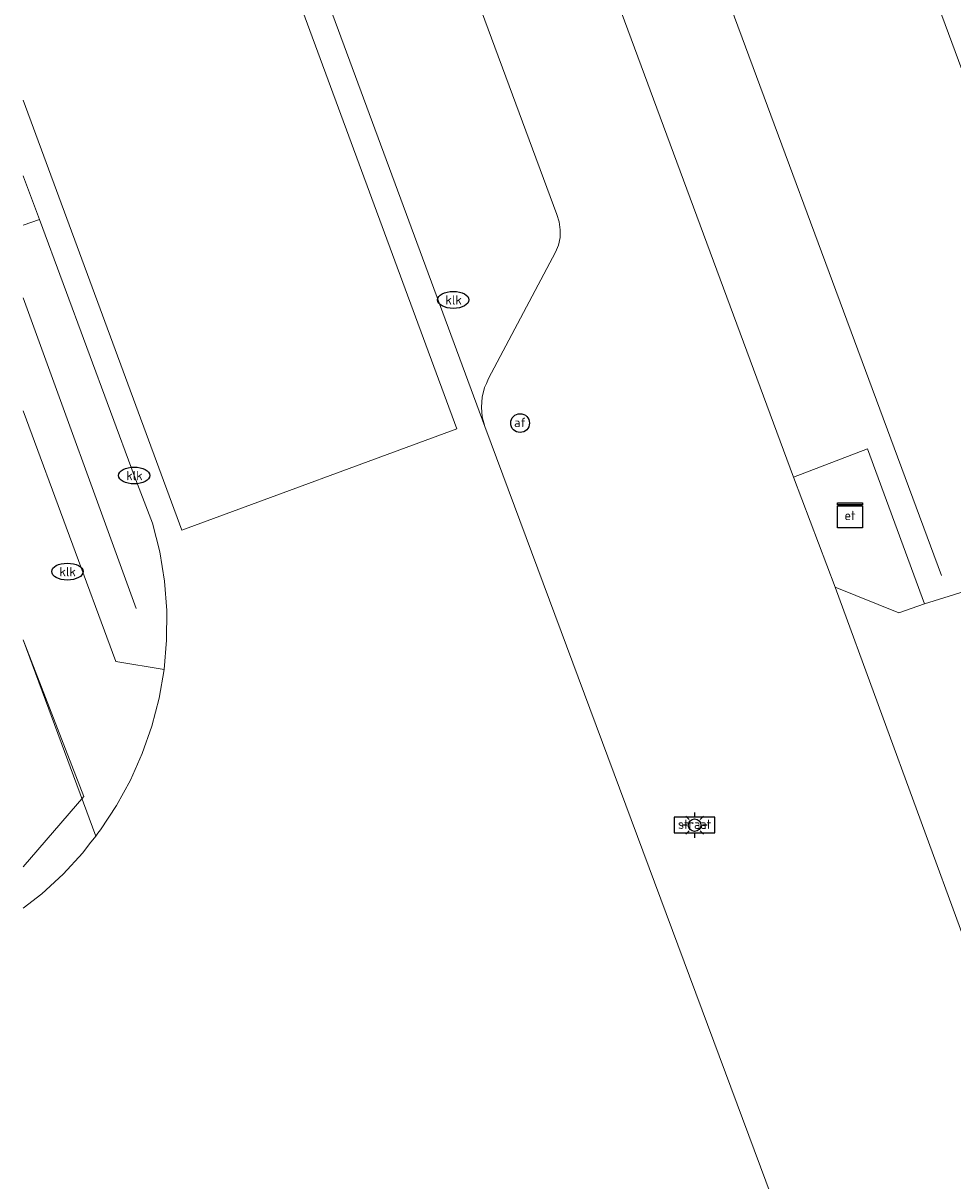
# Model space of a CAD drawing. Header units: metres. Extents: x 253395 to 254027, y 592765 to 593194.
# Tile 39 of 173: x 253395 to 253410, y 592966 to 592985. Entities that reach past the tile are written whole.
import ezdxf
from ezdxf.enums import TextEntityAlignment as Align
from ezdxf.lldxf.tags import DXFTag

# ---------------------------------------------------------------- set-up
doc = ezdxf.new("R2010")
doc.units = ezdxf.units.M
for name, color, linetype, lineweight in [('B-WE-GR-GROENVOORZIENING-GV', 254, 'Continuous', 18), ('B-WE-GR-HAAG-G', 254, 'GR-HAAG1-SO', 13), ('B-WE-IE-MEUBILAIR-S', 254, 'Continuous', 25), ('B-WE-KG-GRENS_PERCEEL-G', 254, 'KG-PERCEEL-SO', 18), ('B-WE-OG-TERREIN_BEGROEID-GV', 254, 'Continuous', 18), ('B-WE-OG-TERREIN_ERF-GV', 254, 'Continuous', 18), ('B-WE-VH-GESLOTENVERHARDING-GV', 254, 'Continuous', 18), ('B-WE-VH-OPENVERHARDING-GV', 254, 'Continuous', 18)]:
    doc.layers.add(name, color=color, linetype=linetype, lineweight=lineweight)
doc.styles.add('NLCS-ISO', font='txt')
doc.styles.get("Standard").update_dxf_attribs({"font": 'simplex.shx'})
doc.linetypes.add('GR-HAAG1-SO', pattern='A,6,[176,NLCS.SHX,S=0.125,R=0,X=0,Y=0],-2', length=8)
tags = doc.linetypes.add('KG-PERCEEL-SO', pattern='A,5.5,-2,["P",Standard,S=1.8,R=0,X=-0.5,Y=-0.9],-2,5.5,-2,[5,NLCS.SHX,S=0.75,R=0,X=0,Y=0],-2', length=19).pattern_tags.tags
tags[6] = DXFTag(74, 10)

# ---------------------------------------------------------------- blocks, each defined once
blk = doc.blocks.new('SIE-MEUBILAIR_BORD_STRAATNAAM-SO')
blk.add_lwpolyline([(-1.625, -0.625), (1.625, -0.625), (1.625, 0.625), (-1.625, 0.625)], close=True)
at = {"style": 'NLCS-ISO'}
blk.add_text('straat', height=0.75, dxfattribs=at).set_placement((0, 0.076), align=Align.MIDDLE_CENTER)
blk = doc.blocks.new('SIE-MEUBILAIR_KAST_ELEKTRA-SO')
for points in [[(-1, 1), (1, 1), (1, 0.84), (-1, 0.84)], [(-1, 0.76), (1, 0.76), (1, -1), (-1, -1)]]:
    blk.add_lwpolyline(points, close=True)
at = {"style": 'NLCS-ISO'}
blk.add_text('et', height=0.75, dxfattribs=at).set_placement((0, 0), align=Align.MIDDLE_CENTER)
blk = doc.blocks.new('SIE-MEUBILAIR_PAAL_AFSLUITPAAL-SO')
blk.add_circle((0, 0), 0.75)
at = {"style": 'NLCS-ISO'}
blk.add_text('af', height=0.75, dxfattribs=at).set_placement((0, 0.05), align=Align.MIDDLE_CENTER)
blk = doc.blocks.new('SIE-MEUBILAIR_PAAL_LICHTMAST-SO')
for points in [[(0, 1), (0, 0.625)], [(-0.625, 0), (-1, 0)], [(-0.707, 0.707), (-0.442, 0.442)], [(0.442, 0.442), (0.707, 0.707)], [(1, 0), (0.625, 0)], [(-0.707, -0.707), (-0.442, -0.442)], [(0, -0.625), (0, -1)], [(0.442, -0.442), (0.707, -0.707)]]:
    blk.add_lwpolyline(points)
blk.add_circle((0, 0), 0.5)
blk = doc.blocks.new('SIE-MEUBILAIR_PUT_KOLK-SO')
blk.add_ellipse((0, 0), major_axis=(1.25, 0), ratio=0.54)
at = {"style": 'NLCS-ISO'}
blk.add_text('klk', height=0.75, dxfattribs=at).set_placement((0.026, 0), align=Align.MIDDLE_CENTER)

msp = doc.modelspace()

# ---------------------------------------------------------------- linework, layer by layer
at = {"layer": 'B-WE-GR-GROENVOORZIENING-GV'}
for points in [[(253395.499, 592982.375), (253395.506, 592982.377), (253395.499, 592982.395)], [(253395.499, 592978.64), (253396.98, 592974.635), (253397.75, 592974.505), (253397.792, 592974.975), (253397.795, 592975.448), (253397.758, 592975.919), (253397.682, 592976.386), (253397.568, 592976.845), (253397.273, 592977.604), (253395.758, 592981.697), (253395.499, 592981.604)]]:
    msp.add_lwpolyline(points, dxfattribs=at)
at = {"layer": 'B-WE-GR-HAAG-G'}
for points in [[(253400.141, 593003.063), (253410.17, 592976.009)], [(253395.499, 592980.444), (253397.305, 592975.478)]]:
    msp.add_lwpolyline(points, dxfattribs=at)
at = {"layer": 'B-WE-KG-GRENS_PERCEEL-G'}
for points in [[(253395.499, 593024.597), (253401.672, 593007.915), (253414.809, 592972.45), (253421.69, 592953.872), (253427.898, 592937.443), (253429.376, 592934.09), (253431.082, 592930.846), (253433.705, 592926.628), (253435.842, 592923.984), (253438.851, 592921.311), (253443.129, 592918.257), (253447.086, 592935.218), (253447.573, 592937.306)], [(253395.499, 592971.354), (253396.468, 592972.474), (253395.499, 592974.98)]]:
    msp.add_lwpolyline(points, dxfattribs=at)
at = {"layer": 'B-WE-OG-TERREIN_BEGROEID-GV'}
msp.add_lwpolyline([(253398.57, 593002.518), (253407.806, 592977.577), (253408.99, 592978.029), (253409.898, 592975.555), (253413.31, 592976.615)], dxfattribs=at)
at = {"layer": 'B-WE-OG-TERREIN_ERF-GV'}
msp.add_lwpolyline([(253395.499, 592970.691), (253395.796, 592970.922), (253396.137, 592971.236), (253396.451, 592971.577), (253396.56, 592971.717), (253396.658, 592971.842), (253395.499, 592974.977)], dxfattribs=at)
at = {"layer": 'B-WE-VH-GESLOTENVERHARDING-GV'}
msp.add_lwpolyline([(253395.499, 592983.601), (253398.035, 592976.732), (253402.429, 592978.351), (253395.803, 592996.309), (253395.499, 592996.198)], dxfattribs=at)
at = {"layer": 'B-WE-VH-OPENVERHARDING-GV'}
for points in [[(253418.866, 592947.891), (253410.537, 592970.196), (253408.471, 592975.818), (253407.806, 592977.577), (253398.57, 593002.518), (253396.56, 593007.858)], [(253395.499, 592999.21), (253397.714, 592998.181), (253397.817, 592998.116), (253397.91, 592998.037), (253397.992, 592997.946), (253398.06, 592997.844), (253398.114, 592997.735), (253404.026, 592981.773), (253404.064, 592981.655), (253404.081, 592981.532), (253404.077, 592981.408), (253404.052, 592981.287), (253404.007, 592981.171), (253402.935, 592979.153), (253402.901, 592979.077), (253402.871, 592979.009), (253402.832, 592978.856), (253402.82, 592978.699), (253402.835, 592978.541), (253402.877, 592978.389), (253408.024, 592964.555)], [(253395.499, 592998.354), (253402.877, 592978.389), (253402.835, 592978.541), (253402.82, 592978.699), (253402.832, 592978.856), (253402.871, 592979.009), (253402.901, 592979.077), (253402.935, 592979.153), (253404.007, 592981.171), (253404.052, 592981.287), (253404.077, 592981.408), (253404.081, 592981.532), (253404.064, 592981.655), (253404.026, 592981.773), (253398.114, 592997.735), (253398.06, 592997.844), (253397.992, 592997.946), (253397.91, 592998.037), (253397.817, 592998.116), (253397.714, 592998.181), (253395.499, 592999.21)], [(253408.024, 592964.555), (253402.877, 592978.389), (253395.499, 592998.354)], [(253395.499, 592996.198), (253395.803, 592996.309), (253402.429, 592978.351), (253398.035, 592976.732), (253395.499, 592983.601)], [(253395.499, 592982.395), (253395.506, 592982.377), (253395.758, 592981.697), (253397.273, 592977.604), (253397.568, 592976.845), (253397.682, 592976.386), (253397.758, 592975.919), (253397.795, 592975.448), (253397.792, 592974.975), (253397.75, 592974.505), (253397.671, 592974.048), (253397.554, 592973.599), (253397.402, 592973.161), (253397.213, 592972.737), (253396.991, 592972.33), (253396.737, 592971.943), (253396.694, 592971.888), (253396.658, 592971.842), (253396.56, 592971.717), (253396.451, 592971.577), (253396.137, 592971.236), (253395.796, 592970.922), (253395.499, 592970.691)], [(253395.499, 592981.604), (253395.758, 592981.697), (253395.506, 592982.377), (253395.499, 592982.375)], [(253395.499, 592974.977), (253396.658, 592971.842), (253396.694, 592971.888), (253396.737, 592971.943), (253396.991, 592972.33), (253397.213, 592972.737), (253397.402, 592973.161), (253397.554, 592973.599), (253397.671, 592974.048), (253397.75, 592974.505), (253396.98, 592974.635), (253395.499, 592978.64)], [(253413.31, 592976.615), (253409.898, 592975.555), (253409.493, 592975.413), (253408.471, 592975.818), (253410.537, 592970.196)]]:
    msp.add_lwpolyline(points, dxfattribs=at)
msp.add_lwpolyline([(253407.806, 592977.577), (253408.471, 592975.818), (253409.493, 592975.413), (253409.898, 592975.555), (253408.99, 592978.029)], close=True, dxfattribs=at)

# ---------------------------------------------------------------- block references
at = {"layer": 'B-WE-IE-MEUBILAIR-S', "xscale": 0.2, "yscale": 0.2, "zscale": 0.2}
for name, p in [('SIE-MEUBILAIR_PUT_KOLK-SO', (253402.372, 592980.41)), ('SIE-MEUBILAIR_PAAL_AFSLUITPAAL-SO', (253403.439, 592978.442)), ('SIE-MEUBILAIR_PUT_KOLK-SO', (253397.273, 592977.604)), ('SIE-MEUBILAIR_KAST_ELEKTRA-SO', (253408.711, 592976.966)), ('SIE-MEUBILAIR_PUT_KOLK-SO', (253396.206, 592976.069)), ('SIE-MEUBILAIR_BORD_STRAATNAAM-SO', (253406.227, 592972.018)), ('SIE-MEUBILAIR_PAAL_LICHTMAST-SO', (253406.227, 592972.018))]:
    msp.add_blockref(name, p, dxfattribs=at)

doc.saveas('drawing.dxf')
